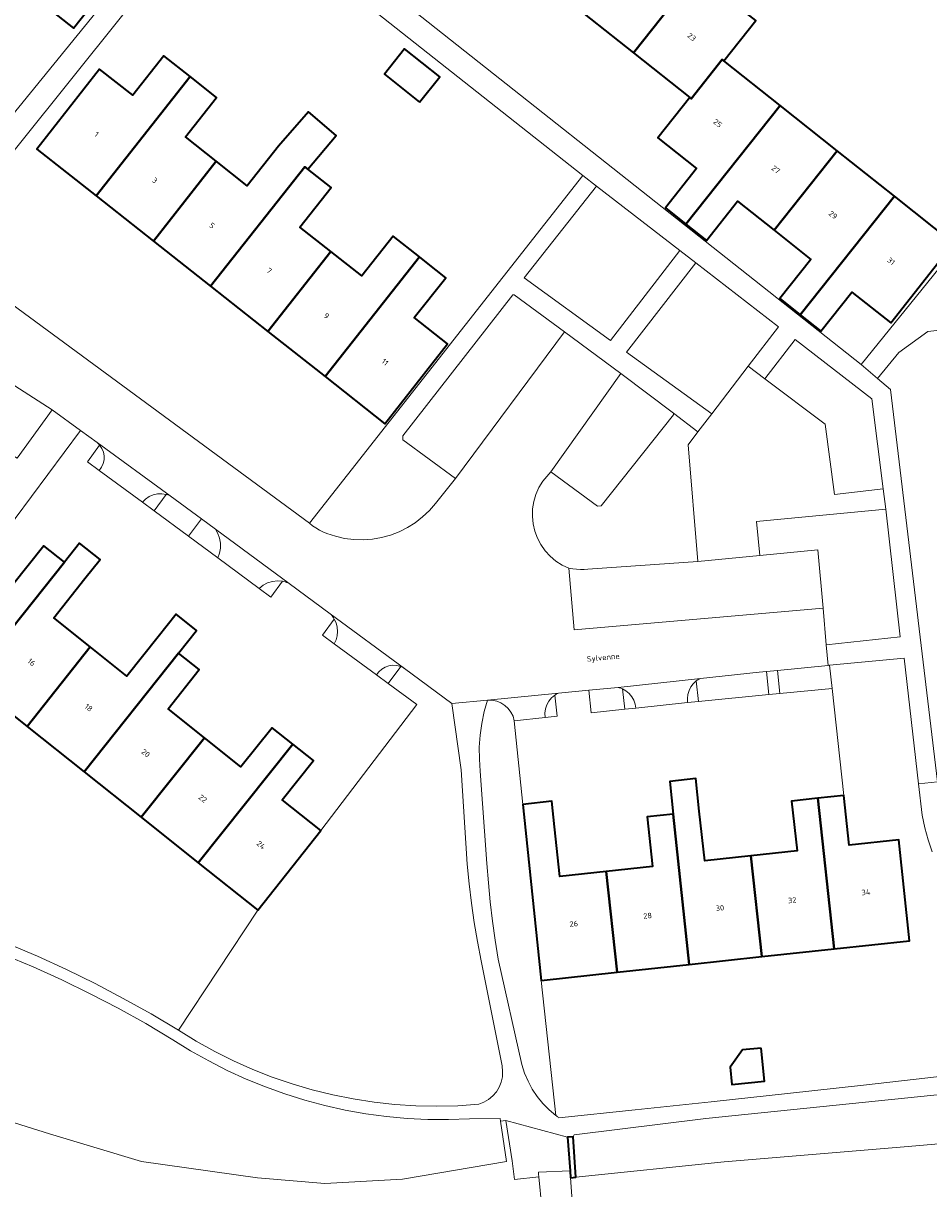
# Model space of a CAD drawing. Header units: metres. Extents: x 229229 to 231729, y 593167 to 595667.
# Tile 187 of 256: x 230884 to 230958, y 594120 to 594216. Entities that reach past the tile are written whole.
import ezdxf
from ezdxf.enums import TextEntityAlignment as Align

# ---------------------------------------------------------------- set-up
doc = ezdxf.new("R2010")
doc.units = ezdxf.units.M
for name, color, linetype, lineweight in [('B-WE-GK-KADEMUUR-GV', 150, 'Continuous', 35), ('B-WE-GR-GROENVOORZIENING-GV', 80, 'Continuous', 18), ('B-WE-KW-KUNSTWERK_DEK-GV', 170, 'Continuous', 18), ('B-WE-OG-BEBOUWING-GV', 7, 'Continuous', 35), ('B-WE-OG-BEBOUWING-T18', 10, 'Continuous', 18), ('B-WE-OG-TERREIN_ERF-GV', 7, 'Continuous', 18), ('B-WE-OG-TOPOGRAFIE-T18', 10, 'Continuous', 18), ('B-WE-OG-WATER-GV', 130, 'Continuous', 18), ('B-WE-OG-WATER_SLOOT-GV', 120, 'Continuous', 18), ('B-WE-VH-VERHARDING_BETONSTRAATSTEEN-GV', 252, 'Continuous', 18), ('B-WE-VH-VERHARDING_GESLOTEN-GV', 252, 'Continuous', 18), ('B-WE-VH-VERHARDING_OPEN-GV', 252, 'Continuous', 18)]:
    doc.layers.add(name, color=color, linetype=linetype, lineweight=lineweight)
doc.styles.add('NLCS-ISO-M250-T18', font='NLCS-ISO.ttf', dxfattribs={"height": 0.45})

msp = doc.modelspace()

# ---------------------------------------------------------------- linework, layer by layer
at = {"layer": 'B-WE-GK-KADEMUUR-GV'}
msp.add_lwpolyline([(230928.979, 594121.216), (230929.408, 594121.26), (230929.207, 594124.596), (230928.734, 594124.571), (230928.939, 594121.775)], close=True, dxfattribs=at)
at = {"layer": 'B-WE-GR-GROENVOORZIENING-GV'}
for points in [[(230971.725, 594211.395), (230952.919, 594188.194), (230954.274, 594187.017), (230956.013, 594189.163), (230958.414, 594190.902), (230976.713, 594192.906)], [(230970.717, 594129.213), (230940.119, 594126.09), (230929.292, 594124.759), (230929.207, 594124.596), (230929.408, 594121.26), (230941.628, 594122.523), (230956.79, 594123.79), (230970.259, 594124.968)]]:
    msp.add_lwpolyline(points, dxfattribs=at)
for points in [[(230932.278, 594190.167), (230937.995, 594197.563), (230931.13, 594202.869), (230925.166, 594195.324)], [(230940.609, 594184.125), (230943.601, 594188.037), (230946.114, 594191.288), (230939.289, 594196.563), (230933.602, 594189.206)], [(230954.734, 594177.94), (230953.794, 594185.352), (230947.473, 594190.238), (230944.973, 594187.004), (230949.938, 594183.263), (230950.721, 594177.49)], [(230888.625, 594182.738), (230886.282, 594184.438), (230883.404, 594180.463), (230881.173, 594181.796), (230880.245, 594182.302), (230879.286, 594182.745), (230878.299, 594183.125), (230877.29, 594183.44), (230876.263, 594183.688), (230875.221, 594183.869), (230874.17, 594183.98), (230873.114, 594184.023), (230872.058, 594183.997), (230871.005, 594183.901), (230868.785, 594183.749), (230868.164, 594188.699), (230864.918, 594188.171), (230865.673, 594180.996), (230867.867, 594179.103), (230868.704, 594170.93), (230873.837, 594170.536), (230875.452, 594169.28), (230879.865, 594175.197), (230881.876, 594173.697)], [(230938.659, 594181.577), (230939.473, 594182.641), (230937.454, 594184.186), (230937.474, 594184.033), (230931.504, 594176.539), (230931.215, 594176.522), (230927.347, 594179.353), (230926.688, 594178.58), (230926.372, 594178.053), (230926.127, 594177.49), (230925.955, 594176.9), (230925.86, 594176.293), (230925.843, 594175.679), (230925.905, 594175.068), (230926.045, 594174.469), (230926.259, 594173.894), (230926.546, 594173.35), (230926.899, 594172.848), (230927.314, 594172.394), (230927.783, 594171.998), (230928.3, 594171.665), (230928.854, 594171.4), (230929.165, 594171.355), (230929.478, 594171.326), (230929.791, 594171.31), (230930.105, 594171.31), (230930.419, 594171.324), (230939.459, 594171.957)], [(230896.01, 594177.377), (230895.948, 594177.403), (230895.885, 594177.428), (230895.821, 594177.45), (230895.756, 594177.47), (230895.691, 594177.487), (230894.688, 594176.128), (230897.524, 594174.036), (230898.587, 594175.477)], [(230950.045, 594165.092), (230956.135, 594165.757), (230954.934, 594176.281), (230944.296, 594175.267), (230944.56, 594172.462), (230949.342, 594172.918), (230949.774, 594168.108)], [(230920.48, 594147.032), (230919.982, 594154.803), (230919.21, 594160.272), (230915.299, 594163.156), (230915.242, 594163.192), (230915.184, 594163.226), (230915.124, 594163.256), (230915.062, 594163.284), (230914.999, 594163.308), (230913.966, 594161.907), (230916.316, 594160.173), (230908.43, 594149.8), (230903.24, 594143.24), (230896.688, 594133.361), (230898.163, 594132.455), (230899.676, 594131.615), (230901.224, 594130.843), (230902.806, 594130.14), (230904.417, 594129.508), (230906.054, 594128.948), (230907.714, 594128.46), (230909.395, 594128.046), (230911.092, 594127.707), (230912.802, 594127.443), (230914.522, 594127.255), (230916.249, 594127.144), (230917.979, 594127.108), (230919.709, 594127.149), (230921.436, 594127.267), (230921.853, 594127.432), (230922.238, 594127.662), (230922.581, 594127.951), (230922.872, 594128.293), (230923.103, 594128.677), (230923.269, 594129.094), (230923.365, 594129.532), (230923.389, 594129.98), (230923.339, 594130.426), (230921.63, 594139.091), (230921.317, 594140.666), (230921.045, 594142.249), (230920.815, 594143.838), (230920.627, 594145.433)], [(230945.117, 594162.911), (230944.503, 594162.851), (230939.692, 594162.327), (230939.617, 594162.295), (230939.544, 594162.259), (230939.472, 594162.22), (230939.402, 594162.178), (230939.334, 594162.133), (230939.517, 594160.434), (230945.325, 594160.999)], [(230933.258, 594161.467), (230933.191, 594161.497), (230933.123, 594161.524), (230933.054, 594161.548), (230932.984, 594161.57), (230932.913, 594161.589), (230930.495, 594161.356), (230930.673, 594159.51), (230933.459, 594159.801)], [(230925.28, 594149.85), (230925.05, 594151.964), (230924.35, 594158.85), (230924.244, 594159.213), (230924.075, 594159.552), (230923.848, 594159.855), (230923.571, 594160.113), (230923.253, 594160.317), (230922.903, 594160.462), (230922.533, 594160.541), (230922.155, 594160.554), (230921.879, 594159.602), (230921.672, 594158.633), (230921.535, 594157.652), (230921.468, 594156.664), (230921.471, 594155.673), (230921.545, 594154.685), (230922.096, 594147.094), (230922.219, 594145.512), (230922.374, 594143.932), (230922.56, 594142.356), (230922.779, 594140.784), (230923.029, 594139.217), (230924.965, 594130.54), (230925.189, 594129.841), (230925.478, 594129.166), (230925.828, 594128.521), (230926.236, 594127.911), (230926.699, 594127.342), (230927.213, 594126.818), (230927.773, 594126.344), (230926.57, 594137.46)]]:
    msp.add_lwpolyline(points, close=True, dxfattribs=at)
at = {"layer": 'B-WE-KW-KUNSTWERK_DEK-GV'}
msp.add_lwpolyline([(230926.376, 594121.286), (230926.876, 594116.256), (230929.307, 594116.643), (230928.979, 594121.216), (230928.939, 594121.775), (230926.346, 594121.669), (230926.354, 594121.511)], close=True, dxfattribs=at)
at = {"layer": 'B-WE-OG-BEBOUWING-GV'}
for points in [[(230941.895, 594223.625), (230939.73, 594225.34), (230937.17, 594222.1), (230934.62, 594224.12), (230929.447, 594217.586), (230934.159, 594213.854)], [(230938.8, 594210.18), (230938.921, 594210.064), (230941.475, 594213.289), (230941.6, 594213.19), (230944.23, 594216.5), (230941.49, 594218.67), (230944.06, 594221.91), (230941.895, 594223.625), (230934.159, 594213.854)], [(230888.103, 594221.242), (230885.474, 594217.904), (230888.047, 594215.877), (230890.676, 594219.215)], [(230916.542, 594209.781), (230918.209, 594211.88), (230915.315, 594214.178), (230913.649, 594212.079)], [(230897.655, 594211.885), (230895.49, 594213.59), (230892.93, 594210.35), (230890.19, 594212.51), (230885.03, 594205.91), (230889.906, 594202.063)], [(230941.6, 594213.19), (230941.475, 594213.289), (230938.921, 594210.064), (230938.8, 594210.18), (230936.17, 594206.86), (230939.36, 594204.32), (230936.79, 594201.09), (230938.485, 594199.745), (230946.235, 594209.512)], [(230894.624, 594198.341), (230899.81, 594204.915), (230897.26, 594206.93), (230899.82, 594210.18), (230897.655, 594211.885), (230889.906, 594202.063)], [(230945.755, 594199.235), (230950.945, 594205.775), (230946.235, 594209.512), (230938.485, 594199.745), (230940.18, 594198.4), (230942.74, 594201.63)], [(230904.93, 594206.17), (230902.36, 594202.9), (230899.81, 594204.915), (230894.624, 594198.341), (230899.335, 594194.624), (230907.095, 594204.46), (230907.348, 594204.26), (230909.691, 594207.028), (230907.393, 594208.981)], [(230950.945, 594205.775), (230945.755, 594199.235), (230948.77, 594196.84), (230946.21, 594193.61), (230947.905, 594192.265), (230955.658, 594202.036)], [(230899.335, 594194.624), (230904.052, 594190.904), (230909.24, 594197.48), (230906.69, 594199.49), (230909.26, 594202.75), (230907.348, 594204.26), (230907.095, 594204.46)], [(230955.658, 594202.036), (230947.905, 594192.265), (230949.6, 594190.92), (230952.15, 594194.14), (230955.35, 594191.61), (230960.53, 594198.17)], [(230916.535, 594197.04), (230914.37, 594198.75), (230911.79, 594195.47), (230909.24, 594197.48), (230904.052, 594190.904), (230908.762, 594187.187)], [(230908.762, 594187.187), (230913.69, 594183.3), (230918.85, 594189.88), (230916.11, 594192.04), (230918.7, 594195.33), (230917.131, 594196.57), (230916.535, 594197.04)], [(230887.295, 594171.9), (230885.6, 594173.25), (230883.03, 594170.02), (230879.85, 594172.56), (230874.67, 594165.99), (230879.516, 594162.131)], [(230887.295, 594171.9), (230879.516, 594162.131), (230884.222, 594158.384), (230889.43, 594164.925), (230886.42, 594167.32), (230888.99, 594170.55), (230890.24, 594172.119), (230888.545, 594173.469)], [(230888.925, 594154.639), (230896.705, 594164.41), (230898.188, 594166.272), (230896.493, 594167.622), (230895.01, 594165.76), (230892.44, 594162.53), (230889.43, 594164.925), (230884.222, 594158.384)], [(230896.705, 594164.41), (230888.925, 594154.639), (230893.625, 594150.897), (230898.835, 594157.44), (230895.83, 594159.83), (230898.4, 594163.06)], [(230898.835, 594157.44), (230893.625, 594150.897), (230898.327, 594147.152), (230906.105, 594156.92), (230904.41, 594158.27), (230901.84, 594155.05)], [(230898.327, 594147.152), (230903.24, 594143.24), (230908.43, 594149.8), (230905.23, 594152.35), (230907.8, 594155.57), (230906.105, 594156.92)], [(230944.733, 594139.424), (230943.835, 594147.73), (230940.03, 594147.32), (230939.58, 594151.4), (230939.292, 594154.086), (230937.147, 594153.856), (230937.435, 594151.17), (230938.764, 594138.779)], [(230949.34, 594152.465), (230947.19, 594152.23), (230947.64, 594148.14), (230943.835, 594147.73), (230944.733, 594139.424), (230950.681, 594140.067)], [(230949.34, 594152.465), (230950.681, 594140.067), (230956.9, 594140.74), (230956.03, 594149.03), (230951.93, 594148.61), (230951.49, 594152.7)], [(230932.819, 594138.136), (230931.92, 594146.445), (230928.11, 594146.03), (230927.67, 594150.11), (230927.44, 594152.224), (230925.05, 594151.964), (230925.28, 594149.85), (230926.57, 594137.46)], [(230938.764, 594138.779), (230937.435, 594151.17), (230935.29, 594150.94), (230935.73, 594146.86), (230931.92, 594146.445), (230932.819, 594138.136)], [(230944.681, 594131.898), (230943.142, 594131.74), (230942.119, 594130.32), (230942.263, 594128.905), (230944.959, 594129.181)]]:
    msp.add_lwpolyline(points, close=True, dxfattribs=at)
at = {"layer": 'B-WE-OG-TERREIN_ERF-GV'}
for points in [[(230961.757, 594224.736), (230927.251, 594252.718), (230926.055, 594253.41), (230904.893, 594227.053), (230905.077, 594226.028), (230952.919, 594188.194), (230971.725, 594211.395), (230972.425, 594210.827), (230974.958, 594213.948)], [(230907.482, 594175.117), (230930.007, 594203.733), (230900.296, 594227.207), (230883.604, 594206.348), (230876.714, 594197.737)], [(230888.103, 594221.242), (230890.676, 594219.215), (230888.047, 594215.877), (230885.474, 594217.904)], [(230916.542, 594209.781), (230913.649, 594212.079), (230915.315, 594214.178), (230918.209, 594211.88)], [(230904.052, 594190.904), (230899.335, 594194.624), (230894.624, 594198.341), (230889.906, 594202.063), (230885.03, 594205.91), (230890.19, 594212.51), (230892.93, 594210.35), (230895.49, 594213.59), (230897.655, 594211.885), (230899.82, 594210.18), (230897.26, 594206.93), (230899.81, 594204.915), (230902.36, 594202.9), (230904.93, 594206.17), (230907.393, 594208.981), (230909.691, 594207.028), (230907.348, 594204.26), (230909.26, 594202.75), (230906.69, 594199.49), (230909.24, 594197.48), (230911.79, 594195.47), (230914.37, 594198.75), (230916.535, 594197.04), (230917.131, 594196.57), (230918.7, 594195.33), (230916.11, 594192.04), (230918.85, 594189.88), (230913.69, 594183.3), (230908.762, 594187.187)], [(230989.724, 594163.387), (230986.795, 594193.159), (230976.764, 594192.306), (230976.713, 594192.906), (230958.414, 594190.902), (230956.013, 594189.163), (230954.274, 594187.017), (230955.339, 594186.129), (230959.203, 594153.82), (230959.784, 594150.215), (230991.444, 594154.236), (230990.989, 594156.043), (230990.588, 594157.864), (230990.244, 594159.696), (230989.956, 594161.537)], [(230939.473, 594182.641), (230938.659, 594181.577), (230939.459, 594171.957), (230944.56, 594172.462), (230944.296, 594175.267), (230954.934, 594176.281), (230954.734, 594177.94), (230950.721, 594177.49), (230949.938, 594183.263), (230944.973, 594187.004), (230943.601, 594188.037), (230940.609, 594184.125)], [(230950.528, 594161.506), (230946.22, 594161.087), (230945.325, 594160.999), (230939.517, 594160.434), (230938.62, 594160.34), (230934.355, 594159.895), (230933.459, 594159.801), (230930.673, 594159.51), (230930.495, 594161.356), (230927.98, 594161.115), (230927.921, 594161.088), (230927.864, 594161.059), (230927.807, 594161.027), (230927.751, 594160.994), (230927.697, 594160.959), (230927.886, 594159.219), (230926.884, 594159.115), (230924.35, 594158.85), (230925.05, 594151.964), (230927.44, 594152.224), (230927.67, 594150.11), (230928.11, 594146.03), (230931.92, 594146.445), (230935.73, 594146.86), (230935.29, 594150.94), (230937.435, 594151.17), (230937.147, 594153.856), (230939.292, 594154.086), (230939.58, 594151.4), (230940.03, 594147.32), (230943.835, 594147.73), (230947.64, 594148.14), (230947.19, 594152.23), (230949.34, 594152.465), (230951.49, 594152.7)], [(230944.681, 594131.898), (230944.959, 594129.181), (230942.263, 594128.905), (230942.119, 594130.32), (230943.142, 594131.74)]]:
    msp.add_lwpolyline(points, close=True, dxfattribs=at)
for points in [[(230859.512, 594225.457), (230874.263, 594213.923), (230881.542, 594207.998), (230882.58, 594208.195), (230906.862, 594238.028)], [(230944.23, 594216.5), (230941.6, 594213.19), (230946.235, 594209.512), (230950.945, 594205.775), (230955.658, 594202.036), (230960.53, 594198.17), (230955.35, 594191.61), (230952.15, 594194.14), (230949.6, 594190.92), (230947.905, 594192.265), (230946.21, 594193.61), (230948.77, 594196.84), (230945.755, 594199.235), (230942.74, 594201.63), (230940.18, 594198.4), (230938.485, 594199.745), (230936.79, 594201.09), (230939.36, 594204.32), (230936.17, 594206.86), (230938.8, 594210.18), (230934.159, 594213.854), (230929.447, 594217.586)], [(230883.03, 594170.02), (230885.6, 594173.25), (230887.295, 594171.9), (230888.545, 594173.469), (230890.24, 594172.119), (230888.99, 594170.55), (230886.42, 594167.32), (230889.43, 594164.925), (230892.44, 594162.53), (230895.01, 594165.76), (230896.493, 594167.622), (230898.188, 594166.272), (230896.705, 594164.41), (230898.4, 594163.06), (230895.83, 594159.83), (230898.835, 594157.44), (230901.84, 594155.05), (230904.41, 594158.27), (230906.105, 594156.92), (230907.8, 594155.57), (230905.23, 594152.35), (230908.43, 594149.8), (230916.316, 594160.173), (230913.966, 594161.907), (230913, 594162.619), (230909.515, 594165.19), (230908.549, 594165.903), (230909.526, 594167.226), (230909.467, 594167.321), (230909.404, 594167.412), (230909.336, 594167.5), (230909.262, 594167.584), (230909.185, 594167.664), (230905.8, 594170.159), (230905.695, 594170.205), (230905.588, 594170.245), (230905.478, 594170.279), (230905.367, 594170.308), (230905.255, 594170.331), (230904.3, 594169.037), (230903.335, 594169.749), (230899.92, 594172.268), (230897.524, 594174.036), (230894.688, 594176.128), (230893.723, 594176.84), (230890.163, 594179.466), (230889.197, 594180.178), (230890.201, 594181.538), (230890.162, 594181.585), (230890.121, 594181.629), (230890.078, 594181.672), (230890.033, 594181.712), (230889.986, 594181.75), (230888.625, 594182.738), (230881.876, 594173.697)], [(230958.771, 594148.044), (230958.426, 594149.034), (230958.15, 594150.044), (230957.945, 594151.072), (230957.651, 594153.647), (230956.471, 594163.998), (230950.318, 594163.42), (230950.528, 594161.506), (230951.49, 594152.7), (230951.93, 594148.61), (230956.03, 594149.03), (230956.9, 594140.74), (230950.681, 594140.067), (230944.733, 594139.424), (230938.764, 594138.779), (230932.819, 594138.136), (230926.57, 594137.46), (230927.773, 594126.344), (230927.823, 594126.306), (230927.873, 594126.268), (230927.924, 594126.23), (230927.975, 594126.193), (230928.026, 594126.157), (230934.299, 594126.813), (230940.57, 594127.479), (230946.841, 594128.156), (230953.11, 594128.844), (230959.378, 594129.543)], [(230882.666, 594140.476), (230885.082, 594139.452), (230887.468, 594138.363), (230889.824, 594137.208), (230892.147, 594135.988), (230894.435, 594134.706), (230896.688, 594133.361), (230903.24, 594143.24), (230898.327, 594147.152), (230893.625, 594150.897), (230888.925, 594154.639), (230884.222, 594158.384), (230879.516, 594162.131)]]:
    msp.add_lwpolyline(points, dxfattribs=at)
at = {"layer": 'B-WE-OG-WATER-GV'}
msp.add_lwpolyline([(230970.259, 594124.968), (230956.79, 594123.79), (230941.628, 594122.523), (230929.408, 594121.26), (230928.979, 594121.216), (230928.939, 594121.775), (230926.346, 594121.669), (230926.354, 594121.511), (230926.376, 594121.286), (230924.368, 594121.086), (230924.167, 594122.612), (230923.655, 594125.934), (230923.208, 594125.865), (230923.716, 594122.569), (230915.136, 594121.114), (230908.754, 594120.753), (230903.213, 594121.203), (230893.659, 594122.57), (230886.076, 594124.84), (230879.851, 594126.79)], dxfattribs=at)
at = {"layer": 'B-WE-OG-WATER_SLOOT-GV'}
msp.add_lwpolyline([(230879.851, 594126.79), (230886.076, 594124.84), (230893.659, 594122.57), (230903.213, 594121.203), (230908.754, 594120.753), (230915.136, 594121.114), (230923.716, 594122.569), (230923.208, 594125.865), (230923.174, 594126.087), (230920.653, 594126.068), (230918.941, 594126.009), (230917.228, 594126.022), (230915.517, 594126.107), (230913.811, 594126.265), (230912.113, 594126.494), (230910.426, 594126.795), (230908.754, 594127.166), (230907.098, 594127.608), (230905.463, 594128.119), (230903.851, 594128.699), (230902.265, 594129.346), (230900.707, 594130.06), (230899.181, 594130.838), (230897.689, 594131.681), (230896.234, 594132.585), (230894, 594133.91), (230891.729, 594135.172), (230889.425, 594136.37), (230887.088, 594137.504), (230884.72, 594138.573), (230882.324, 594139.576)], dxfattribs=at)
at = {"layer": 'B-WE-VH-VERHARDING_BETONSTRAATSTEEN-GV'}
for points in [[(230928.473, 594190.861), (230924.347, 594193.919), (230924.224, 594193.91), (230915.177, 594182.318), (230915.162, 594181.975), (230919.503, 594178.797)], [(230937.474, 594184.033), (230937.454, 594184.186), (230933.131, 594187.436), (230927.347, 594179.353), (230931.215, 594176.522), (230931.504, 594176.539)], [(230949.342, 594172.918), (230944.56, 594172.462), (230939.459, 594171.957), (230930.419, 594171.324), (230930.105, 594171.31), (230929.791, 594171.31), (230929.478, 594171.326), (230929.165, 594171.355), (230928.854, 594171.4), (230929.29, 594166.323), (230949.774, 594168.108)]]:
    msp.add_lwpolyline(points, close=True, dxfattribs=at)
at = {"layer": 'B-WE-VH-VERHARDING_GESLOTEN-GV'}
for points in [[(230959.378, 594129.543), (230953.11, 594128.844), (230946.841, 594128.156), (230940.57, 594127.479), (230934.299, 594126.813), (230928.026, 594126.157), (230927.975, 594126.193), (230927.924, 594126.23), (230927.873, 594126.268), (230927.823, 594126.306), (230927.773, 594126.344), (230927.213, 594126.818), (230926.699, 594127.342), (230926.236, 594127.911), (230925.828, 594128.521), (230925.478, 594129.166), (230925.189, 594129.841), (230924.965, 594130.54), (230923.029, 594139.217), (230922.779, 594140.784), (230922.56, 594142.356), (230922.374, 594143.932), (230922.219, 594145.512), (230922.096, 594147.094), (230921.545, 594154.685), (230921.471, 594155.673), (230921.468, 594156.664), (230921.535, 594157.652), (230921.672, 594158.633), (230921.879, 594159.602), (230922.155, 594160.554), (230919.21, 594160.272), (230919.982, 594154.803), (230920.48, 594147.032), (230920.627, 594145.433), (230920.815, 594143.838), (230921.045, 594142.249), (230921.317, 594140.666), (230921.63, 594139.091), (230923.339, 594130.426), (230923.389, 594129.98), (230923.365, 594129.532), (230923.269, 594129.094), (230923.103, 594128.677), (230922.872, 594128.293), (230922.581, 594127.951), (230922.238, 594127.662), (230921.853, 594127.432), (230921.436, 594127.267), (230919.709, 594127.149), (230917.979, 594127.108), (230916.249, 594127.144), (230914.522, 594127.255), (230912.802, 594127.443), (230911.092, 594127.707), (230909.395, 594128.046), (230907.714, 594128.46), (230906.054, 594128.948), (230904.417, 594129.508), (230902.806, 594130.14), (230901.224, 594130.843), (230899.676, 594131.615), (230898.163, 594132.455), (230896.688, 594133.361), (230894.435, 594134.706), (230892.147, 594135.988), (230889.824, 594137.208), (230887.468, 594138.363), (230885.082, 594139.452), (230882.666, 594140.476)], [(230959.203, 594153.82), (230957.651, 594153.647), (230957.945, 594151.072), (230958.15, 594150.044), (230958.426, 594149.034), (230958.771, 594148.044)], [(230882.324, 594139.576), (230884.72, 594138.573), (230887.088, 594137.504), (230889.425, 594136.37), (230891.729, 594135.172), (230894, 594133.91), (230896.234, 594132.585), (230897.689, 594131.681), (230899.181, 594130.838), (230900.707, 594130.06), (230902.265, 594129.346), (230903.851, 594128.699), (230905.463, 594128.119), (230907.098, 594127.608), (230908.754, 594127.166), (230910.426, 594126.795), (230912.113, 594126.494), (230913.811, 594126.265), (230915.517, 594126.107), (230917.228, 594126.022), (230918.941, 594126.009), (230920.653, 594126.068), (230923.174, 594126.087), (230923.208, 594125.865), (230923.655, 594125.934), (230928.734, 594124.571), (230929.207, 594124.596), (230929.292, 594124.759), (230940.119, 594126.09), (230970.717, 594129.213)]]:
    msp.add_lwpolyline(points, dxfattribs=at)
msp.add_lwpolyline([(230929.307, 594116.643), (230928.979, 594121.216), (230928.939, 594121.775), (230926.346, 594121.669), (230926.354, 594121.511), (230926.376, 594121.286), (230926.876, 594116.256)], close=True, dxfattribs=at)
at = {"layer": 'B-WE-VH-VERHARDING_OPEN-GV'}
for points in [[(230906.862, 594238.028), (230882.58, 594208.195)], [(230883.604, 594206.348), (230900.296, 594227.207), (230930.007, 594203.733), (230931.13, 594202.869), (230937.995, 594197.563), (230939.289, 594196.563), (230946.114, 594191.288), (230943.601, 594188.037), (230944.973, 594187.004), (230947.473, 594190.238), (230953.794, 594185.352), (230954.734, 594177.94), (230954.934, 594176.281), (230956.135, 594165.757), (230950.045, 594165.092), (230950.197, 594163.409), (230950.318, 594163.42), (230956.471, 594163.998), (230957.651, 594153.647), (230959.203, 594153.82), (230955.339, 594186.129), (230954.274, 594187.017), (230952.919, 594188.194), (230905.077, 594226.028)], [(230883.224, 594186.413), (230886.282, 594184.438), (230888.625, 594182.738), (230889.986, 594181.75), (230896.01, 594177.377), (230898.587, 594175.477), (230899.749, 594174.62), (230905.8, 594170.159), (230909.185, 594167.664), (230915.299, 594163.156), (230919.21, 594160.272), (230922.155, 594160.554), (230927.98, 594161.115), (230930.495, 594161.356), (230932.913, 594161.589), (230939.692, 594162.327), (230944.503, 594162.851), (230945.117, 594162.911), (230946.013, 594162.999), (230950.197, 594163.409), (230950.045, 594165.092), (230949.774, 594168.108), (230929.29, 594166.323), (230928.854, 594171.4), (230928.3, 594171.665), (230927.783, 594171.998), (230927.314, 594172.394), (230926.899, 594172.848), (230926.546, 594173.35), (230926.259, 594173.894), (230926.045, 594174.469), (230925.905, 594175.068), (230925.843, 594175.679), (230925.86, 594176.293), (230925.955, 594176.9), (230926.127, 594177.49), (230926.372, 594178.053), (230926.688, 594178.58), (230927.347, 594179.353), (230933.131, 594187.436), (230928.473, 594190.861), (230919.503, 594178.797), (230917.857, 594176.735), (230917.356, 594176.156), (230916.801, 594175.629), (230916.197, 594175.159), (230915.55, 594174.751), (230914.865, 594174.408), (230914.151, 594174.134), (230913.412, 594173.932), (230912.658, 594173.803), (230911.894, 594173.749), (230911.129, 594173.771), (230910.37, 594173.867), (230909.624, 594174.037), (230908.898, 594174.28), (230908.592, 594174.406), (230908.296, 594174.553), (230908.012, 594174.721), (230907.74, 594174.91), (230907.482, 594175.117), (230876.714, 594197.737)], [(230883.404, 594180.463), (230886.282, 594184.438), (230883.224, 594186.413)]]:
    msp.add_lwpolyline(points, dxfattribs=at)
for points in [[(230915.162, 594181.975), (230915.177, 594182.318), (230924.224, 594193.91), (230924.347, 594193.919), (230928.473, 594190.861), (230933.131, 594187.436), (230937.454, 594184.186), (230939.473, 594182.641), (230940.609, 594184.125), (230933.602, 594189.206), (230939.289, 594196.563), (230937.995, 594197.563), (230932.278, 594190.167), (230925.166, 594195.324), (230931.13, 594202.869), (230930.007, 594203.733), (230907.482, 594175.117), (230907.74, 594174.91), (230908.012, 594174.721), (230908.296, 594174.553), (230908.592, 594174.406), (230908.898, 594174.28), (230909.624, 594174.037), (230910.37, 594173.867), (230911.129, 594173.771), (230911.894, 594173.749), (230912.658, 594173.803), (230913.412, 594173.932), (230914.151, 594174.134), (230914.865, 594174.408), (230915.55, 594174.751), (230916.197, 594175.159), (230916.801, 594175.629), (230917.356, 594176.156), (230917.857, 594176.735), (230919.503, 594178.797)], [(230890.201, 594181.538), (230889.197, 594180.178), (230890.163, 594179.466), (230890.355, 594179.726), (230890.489, 594180.019), (230890.561, 594180.334), (230890.567, 594180.656), (230890.507, 594180.973), (230890.383, 594181.271)], [(230889.986, 594181.75), (230890.033, 594181.712), (230890.078, 594181.672), (230890.121, 594181.629), (230890.162, 594181.585), (230890.201, 594181.538), (230890.383, 594181.271), (230890.507, 594180.973), (230890.567, 594180.656), (230890.561, 594180.334), (230890.489, 594180.019), (230890.355, 594179.726), (230890.163, 594179.466), (230893.723, 594176.84), (230893.98, 594177.097), (230894.28, 594177.302), (230894.614, 594177.448), (230894.968, 594177.529), (230895.332, 594177.542), (230895.691, 594177.487), (230895.756, 594177.47), (230895.821, 594177.45), (230895.885, 594177.428), (230895.948, 594177.403), (230896.01, 594177.377)], [(230895.691, 594177.487), (230895.332, 594177.542), (230894.968, 594177.529), (230894.614, 594177.448), (230894.28, 594177.302), (230893.98, 594177.097), (230893.723, 594176.84), (230894.688, 594176.128)], [(230899.749, 594174.62), (230898.587, 594175.477), (230897.524, 594174.036), (230899.92, 594172.268), (230900.064, 594172.653), (230900.14, 594173.056), (230900.145, 594173.467), (230900.08, 594173.872), (230899.947, 594174.26)], [(230899.749, 594174.62), (230899.947, 594174.26), (230900.08, 594173.872), (230900.145, 594173.467), (230900.14, 594173.056), (230900.064, 594172.653), (230899.92, 594172.268), (230903.335, 594169.749), (230903.661, 594170.008), (230904.029, 594170.201), (230904.427, 594170.322), (230904.841, 594170.365), (230905.255, 594170.331), (230905.367, 594170.308), (230905.478, 594170.279), (230905.588, 594170.245), (230905.695, 594170.205), (230905.8, 594170.159)], [(230905.255, 594170.331), (230904.841, 594170.365), (230904.427, 594170.322), (230904.029, 594170.201), (230903.661, 594170.008), (230903.335, 594169.749), (230904.3, 594169.037)], [(230909.526, 594167.226), (230908.549, 594165.903), (230909.515, 594165.19), (230909.668, 594165.51), (230909.763, 594165.853), (230909.796, 594166.207), (230909.767, 594166.561), (230909.676, 594166.904)], [(230909.185, 594167.664), (230909.262, 594167.584), (230909.336, 594167.5), (230909.404, 594167.412), (230909.467, 594167.321), (230909.526, 594167.226), (230909.676, 594166.904), (230909.767, 594166.561), (230909.796, 594166.207), (230909.763, 594165.853), (230909.668, 594165.51), (230909.515, 594165.19), (230913, 594162.619), (230913.194, 594162.883), (230913.438, 594163.103), (230913.72, 594163.27), (230914.03, 594163.377), (230914.356, 594163.42), (230914.683, 594163.396), (230914.999, 594163.308), (230915.062, 594163.284), (230915.124, 594163.256), (230915.184, 594163.226), (230915.242, 594163.192), (230915.299, 594163.156)], [(230914.999, 594163.308), (230914.683, 594163.396), (230914.356, 594163.42), (230914.03, 594163.377), (230913.72, 594163.27), (230913.438, 594163.103), (230913.194, 594162.883), (230913, 594162.619), (230913.966, 594161.907)], [(230946.22, 594161.087), (230946.013, 594162.999), (230945.117, 594162.911), (230945.325, 594160.999)], [(230946.013, 594162.999), (230946.22, 594161.087), (230950.528, 594161.506), (230950.318, 594163.42), (230950.197, 594163.409)], [(230939.334, 594162.133), (230939.402, 594162.178), (230939.472, 594162.22), (230939.544, 594162.259), (230939.617, 594162.295), (230939.692, 594162.327), (230932.913, 594161.589), (230932.984, 594161.57), (230933.054, 594161.548), (230933.123, 594161.524), (230933.191, 594161.497), (230933.258, 594161.467), (230933.548, 594161.3), (230933.803, 594161.085), (230934.018, 594160.829), (230934.185, 594160.539), (230934.298, 594160.224), (230934.355, 594159.895), (230938.62, 594160.34), (230938.604, 594160.675), (230938.646, 594161.008), (230938.743, 594161.33), (230938.893, 594161.63), (230939.092, 594161.9)], [(230939.334, 594162.133), (230939.092, 594161.9), (230938.893, 594161.63), (230938.743, 594161.33), (230938.646, 594161.008), (230938.604, 594160.675), (230938.62, 594160.34), (230939.517, 594160.434)], [(230927.697, 594160.959), (230927.751, 594160.994), (230927.807, 594161.027), (230927.864, 594161.059), (230927.921, 594161.088), (230927.98, 594161.115), (230922.155, 594160.554), (230922.533, 594160.541), (230922.903, 594160.462), (230923.253, 594160.317), (230923.571, 594160.113), (230923.848, 594159.855), (230924.075, 594159.552), (230924.244, 594159.213), (230924.35, 594158.85), (230926.884, 594159.115), (230926.863, 594159.469), (230926.91, 594159.82), (230927.021, 594160.156), (230927.194, 594160.465), (230927.422, 594160.736)], [(230933.258, 594161.467), (230933.459, 594159.801), (230934.355, 594159.895), (230934.298, 594160.224), (230934.185, 594160.539), (230934.018, 594160.829), (230933.803, 594161.085), (230933.548, 594161.3)], [(230927.697, 594160.959), (230927.422, 594160.736), (230927.194, 594160.465), (230927.021, 594160.156), (230926.91, 594159.82), (230926.863, 594159.469), (230926.884, 594159.115), (230927.886, 594159.219)], [(230924.167, 594122.612), (230924.368, 594121.086), (230926.376, 594121.286), (230926.354, 594121.511), (230926.346, 594121.669), (230928.939, 594121.775), (230928.734, 594124.571), (230923.655, 594125.934)]]:
    msp.add_lwpolyline(points, close=True, dxfattribs=at)

# ---------------------------------------------------------------- texts
at = {"layer": 'B-WE-OG-BEBOUWING-T18', "style": 'NLCS-ISO-M250-T18'}
for s, rotation, p in [('23', 321.7, (230938.962, 594215.153)), ('25', 321.6, (230941.101, 594208.047)), ('1', 321.8, (230889.946, 594207.127)), ('27', 321.6, (230945.889, 594204.237)), ('3', 321.7, (230894.742, 594203.342)), ('29', 321.6, (230950.599, 594200.496)), ('5', 321.7, (230899.457, 594199.623)), ('31', 321.6, (230955.384, 594196.683)), ('7', 321.8, (230904.17, 594195.905)), ('9', 321.8, (230908.885, 594192.185)), ('11', 321.8, (230913.703, 594188.384)), ('16', 321.5, (230884.586, 594163.668)), ('18', 321.5, (230889.292, 594159.923)), ('20', 321.5, (230893.994, 594156.179)), ('22', 321.5, (230898.697, 594152.439)), ('24', 321.5, (230903.492, 594148.621)), ('34', 5.8, (230953.313, 594144.731)), ('32', 6.1, (230947.237, 594144.073)), ('28', 6.2, (230935.329, 594142.793)), ('30', 6.1, (230941.282, 594143.432)), ('26', 5.9, (230929.246, 594142.13))]:
    msp.add_text(s, height=0.45, rotation=rotation, dxfattribs=at).set_placement(p, align=Align.MIDDLE)
at = {"layer": 'B-WE-OG-TOPOGRAFIE-T18', "style": 'NLCS-ISO-M250-T18'}
msp.add_text('Sylvenne', height=0.45, rotation=5.6, dxfattribs=at).set_placement((230931.681, 594163.996), align=Align.MIDDLE)

doc.saveas('drawing.dxf')
